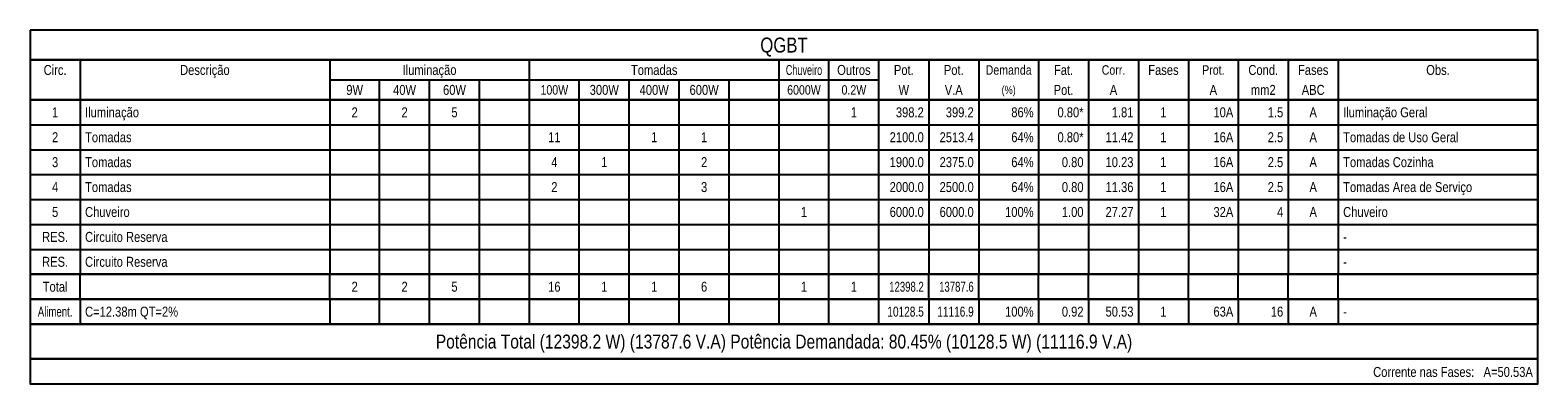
# Model space of a CAD drawing. Extents: x -98 to 248, y -55 to 13.
# Tile 113 of 117: x 193.98 to 209.08, y -23.23 to -19.68. Entities that reach past the tile are written whole.
import ezdxf
from ezdxf.enums import TextEntityAlignment as Align

# ---------------------------------------------------------------- set-up
doc = ezdxf.new("R2010")
doc.units = 0
doc.header["$LTSCALE"] = 0.01
doc.layers.add('QUADRO_CARGAS_LINHA', color=2, linetype='Continuous')
doc.layers.add('QUADRO_CARGAS_TEXTO', color=3, linetype='Continuous')
doc.styles.add('Arial', font='arial.ttf', dxfattribs={"height": 0.1})

msp = doc.modelspace()

# ---------------------------------------------------------------- linework, layer by layer
at = {"layer": 'QUADRO_CARGAS_LINHA'}
for points in [[(193.9802, -19.6764), (193.9802, -19.9764), (209.0802, -19.9764), (209.0802, -19.6764)], [(193.9802, -19.9764), (193.9802, -20.3764), (209.0802, -20.3764), (209.0802, -19.9764)], [(193.9802, -20.3764), (193.9802, -20.6264), (209.0802, -20.6264), (209.0802, -20.3764)], [(193.9802, -22.1264), (193.9802, -22.3764), (209.0802, -22.3764), (209.0802, -22.1264)], [(193.9802, -22.3764), (193.9802, -22.6264), (209.0802, -22.6264), (209.0802, -22.3764)], [(193.9802, -22.6264), (193.9802, -22.9764), (209.0802, -22.9764), (209.0802, -22.6264)], [(193.9802, -22.9764), (193.9802, -23.2264), (209.0802, -23.2264), (209.0802, -22.9764)]]:
    msp.add_lwpolyline(points, close=True, dxfattribs=at)
for points in [[(194.4802, -19.9764), (194.4802, -20.3764)], [(196.9802, -19.9764), (196.9802, -20.3764)], [(196.9802, -20.1764), (198.9802, -20.1764), (198.9802, -19.9764)], [(198.9802, -20.3764), (198.9802, -19.9764)], [(198.9802, -20.1764), (201.4802, -20.1764), (201.4802, -19.9764)], [(201.4802, -20.3764), (201.4802, -19.9764)], [(201.4802, -20.1764), (201.9802, -20.1764), (201.9802, -19.9764)], [(201.9802, -20.1764), (202.4802, -20.1764), (202.4802, -19.9764)], [(202.9802, -19.9764), (202.9802, -20.3764)], [(203.4802, -19.9764), (203.4802, -20.3764)], [(204.0802, -19.9764), (204.0802, -20.3764)], [(204.5802, -19.9764), (204.5802, -20.3764)], [(205.0802, -19.9764), (205.0802, -20.3764)], [(205.5802, -19.9764), (205.5802, -20.3764)], [(206.0802, -19.9764), (206.0802, -20.3764)], [(206.5802, -19.9764), (206.5802, -20.3764)], [(207.0802, -19.9764), (207.0802, -20.3764)], [(209.0802, -19.9764), (209.0802, -20.3764)], [(197.4802, -20.3764), (197.4802, -20.1764)], [(197.9802, -20.3764), (197.9802, -20.1764)], [(198.4802, -20.3764), (198.4802, -20.1764)], [(199.4802, -20.3764), (199.4802, -20.1764)], [(199.9802, -20.3764), (199.9802, -20.1764)], [(200.4802, -20.3764), (200.4802, -20.1764)], [(200.9802, -20.3764), (200.9802, -20.1764)], [(201.9802, -20.3764), (201.9802, -20.1764)], [(202.4802, -20.3764), (202.4802, -20.1764)], [(194.4802, -20.3764), (194.4802, -20.6264)], [(196.9802, -20.3764), (196.9802, -20.6264)], [(197.4802, -20.6264), (197.4802, -20.3764)], [(197.9802, -20.6264), (197.9802, -20.3764)], [(198.4802, -20.6264), (198.4802, -20.3764)], [(198.9802, -20.6264), (198.9802, -20.3764)], [(199.4802, -20.6264), (199.4802, -20.3764)], [(199.9802, -20.6264), (199.9802, -20.3764)], [(200.4802, -20.6264), (200.4802, -20.3764)], [(200.9802, -20.6264), (200.9802, -20.3764)], [(201.4802, -20.6264), (201.4802, -20.3764)], [(201.9802, -20.6264), (201.9802, -20.3764)], [(202.4802, -20.6264), (202.4802, -20.3764)], [(202.9802, -20.3764), (202.9802, -20.6264)], [(203.4802, -20.3764), (203.4802, -20.6264)], [(204.0802, -20.3764), (204.0802, -20.6264)], [(204.5802, -20.3764), (204.5802, -20.6264)], [(205.0802, -20.3764), (205.0802, -20.6264)], [(205.5802, -20.3764), (205.5802, -20.6264)], [(206.0802, -20.3764), (206.0802, -20.6264)], [(206.5802, -20.3764), (206.5802, -20.6264)], [(207.0802, -20.3764), (207.0802, -20.6264)], [(209.0802, -20.3764), (209.0802, -20.6264)], [(193.9802, -20.6264), (193.9802, -20.8764), (209.0802, -20.8764), (209.0802, -20.6264)], [(194.4802, -20.6264), (194.4802, -20.8764)], [(196.9802, -20.6264), (196.9802, -20.8764)], [(197.4802, -20.8764), (197.4802, -20.6264)], [(197.9802, -20.8764), (197.9802, -20.6264)], [(198.4802, -20.8764), (198.4802, -20.6264)], [(198.9802, -20.8764), (198.9802, -20.6264)], [(199.4802, -20.8764), (199.4802, -20.6264)], [(199.9802, -20.8764), (199.9802, -20.6264)], [(200.4802, -20.8764), (200.4802, -20.6264)], [(200.9802, -20.8764), (200.9802, -20.6264)], [(201.4802, -20.8764), (201.4802, -20.6264)], [(201.9802, -20.8764), (201.9802, -20.6264)], [(202.4802, -20.8764), (202.4802, -20.6264)], [(202.9802, -20.6264), (202.9802, -20.8764)], [(203.4802, -20.6264), (203.4802, -20.8764)], [(204.0802, -20.6264), (204.0802, -20.8764)], [(204.5802, -20.6264), (204.5802, -20.8764)], [(205.0802, -20.6264), (205.0802, -20.8764)], [(205.5802, -20.6264), (205.5802, -20.8764)], [(206.0802, -20.6264), (206.0802, -20.8764)], [(206.5802, -20.6264), (206.5802, -20.8764)], [(207.0802, -20.6264), (207.0802, -20.8764)], [(209.0802, -20.6264), (209.0802, -20.8764)], [(193.9802, -20.8764), (193.9802, -21.1264), (209.0802, -21.1264), (209.0802, -20.8764)], [(194.4802, -20.8764), (194.4802, -21.1264)], [(196.9802, -20.8764), (196.9802, -21.1264)], [(197.4802, -21.1264), (197.4802, -20.8764)], [(197.9802, -21.1264), (197.9802, -20.8764)], [(198.4802, -21.1264), (198.4802, -20.8764)], [(198.9802, -21.1264), (198.9802, -20.8764)], [(199.4802, -21.1264), (199.4802, -20.8764)], [(199.9802, -21.1264), (199.9802, -20.8764)], [(200.4802, -21.1264), (200.4802, -20.8764)], [(200.9802, -21.1264), (200.9802, -20.8764)], [(201.4802, -21.1264), (201.4802, -20.8764)], [(201.9802, -21.1264), (201.9802, -20.8764)], [(202.4802, -21.1264), (202.4802, -20.8764)], [(202.9802, -20.8764), (202.9802, -21.1264)], [(203.4802, -20.8764), (203.4802, -21.1264)], [(204.0802, -20.8764), (204.0802, -21.1264)], [(204.5802, -20.8764), (204.5802, -21.1264)], [(205.0802, -20.8764), (205.0802, -21.1264)], [(205.5802, -20.8764), (205.5802, -21.1264)], [(206.0802, -20.8764), (206.0802, -21.1264)], [(206.5802, -20.8764), (206.5802, -21.1264)], [(207.0802, -20.8764), (207.0802, -21.1264)], [(209.0802, -20.8764), (209.0802, -21.1264)], [(193.9802, -21.1264), (193.9802, -21.3764), (209.0802, -21.3764), (209.0802, -21.1264)], [(194.4802, -21.1264), (194.4802, -21.3764)], [(196.9802, -21.1264), (196.9802, -21.3764)], [(197.4802, -21.3764), (197.4802, -21.1264)], [(197.9802, -21.3764), (197.9802, -21.1264)], [(198.4802, -21.3764), (198.4802, -21.1264)], [(198.9802, -21.3764), (198.9802, -21.1264)], [(199.4802, -21.3764), (199.4802, -21.1264)], [(199.9802, -21.3764), (199.9802, -21.1264)], [(200.4802, -21.3764), (200.4802, -21.1264)], [(200.9802, -21.3764), (200.9802, -21.1264)], [(201.4802, -21.3764), (201.4802, -21.1264)], [(201.9802, -21.3764), (201.9802, -21.1264)], [(202.4802, -21.3764), (202.4802, -21.1264)], [(202.9802, -21.1264), (202.9802, -21.3764)], [(203.4802, -21.1264), (203.4802, -21.3764)], [(204.0802, -21.1264), (204.0802, -21.3764)], [(204.5802, -21.1264), (204.5802, -21.3764)], [(205.0802, -21.1264), (205.0802, -21.3764)], [(205.5802, -21.1264), (205.5802, -21.3764)], [(206.0802, -21.1264), (206.0802, -21.3764)], [(206.5802, -21.1264), (206.5802, -21.3764)], [(207.0802, -21.1264), (207.0802, -21.3764)], [(209.0802, -21.1264), (209.0802, -21.3764)], [(193.9802, -21.3764), (193.9802, -21.6264), (209.0802, -21.6264), (209.0802, -21.3764)], [(194.4802, -21.3764), (194.4802, -21.6264)], [(196.9802, -21.3764), (196.9802, -21.6264)], [(197.4802, -21.6264), (197.4802, -21.3764)], [(197.9802, -21.6264), (197.9802, -21.3764)], [(198.4802, -21.6264), (198.4802, -21.3764)], [(198.9802, -21.6264), (198.9802, -21.3764)], [(199.4802, -21.6264), (199.4802, -21.3764)], [(199.9802, -21.6264), (199.9802, -21.3764)], [(200.4802, -21.6264), (200.4802, -21.3764)], [(200.9802, -21.6264), (200.9802, -21.3764)], [(201.4802, -21.6264), (201.4802, -21.3764)], [(201.9802, -21.6264), (201.9802, -21.3764)], [(202.4802, -21.6264), (202.4802, -21.3764)], [(202.9802, -21.3764), (202.9802, -21.6264)], [(203.4802, -21.3764), (203.4802, -21.6264)], [(204.0802, -21.3764), (204.0802, -21.6264)], [(204.5802, -21.3764), (204.5802, -21.6264)], [(205.0802, -21.3764), (205.0802, -21.6264)], [(205.5802, -21.3764), (205.5802, -21.6264)], [(206.0802, -21.3764), (206.0802, -21.6264)], [(206.5802, -21.3764), (206.5802, -21.6264)], [(207.0802, -21.3764), (207.0802, -21.6264)], [(209.0802, -21.3764), (209.0802, -21.6264)], [(193.9802, -21.6264), (193.9802, -21.8764), (209.0802, -21.8764), (209.0802, -21.6264)], [(194.4802, -21.6264), (194.4802, -21.8764)], [(196.9802, -21.6264), (196.9802, -21.8764)], [(197.4802, -21.8764), (197.4802, -21.6264)], [(197.9802, -21.8764), (197.9802, -21.6264)], [(198.4802, -21.8764), (198.4802, -21.6264)], [(198.9802, -21.8764), (198.9802, -21.6264)], [(199.4802, -21.8764), (199.4802, -21.6264)], [(199.9802, -21.8764), (199.9802, -21.6264)], [(200.4802, -21.8764), (200.4802, -21.6264)], [(200.9802, -21.8764), (200.9802, -21.6264)], [(201.4802, -21.8764), (201.4802, -21.6264)], [(201.9802, -21.8764), (201.9802, -21.6264)], [(202.4802, -21.8764), (202.4802, -21.6264)], [(202.9802, -21.6264), (202.9802, -21.8764)], [(203.4802, -21.6264), (203.4802, -21.8764)], [(204.0802, -21.6264), (204.0802, -21.8764)], [(204.5802, -21.6264), (204.5802, -21.8764)], [(205.0802, -21.6264), (205.0802, -21.8764)], [(205.5802, -21.6264), (205.5802, -21.8764)], [(206.0802, -21.6264), (206.0802, -21.8764)], [(206.5802, -21.6264), (206.5802, -21.8764)], [(207.0802, -21.6264), (207.0802, -21.8764)], [(209.0802, -21.6264), (209.0802, -21.8764)], [(193.9802, -21.8764), (193.9802, -22.1264), (209.0802, -22.1264), (209.0802, -21.8764)], [(194.4802, -21.8764), (194.4802, -22.1264)], [(196.9802, -21.8764), (196.9802, -22.1264)], [(197.4802, -22.1264), (197.4802, -21.8764)], [(197.9802, -22.1264), (197.9802, -21.8764)], [(198.4802, -22.1264), (198.4802, -21.8764)], [(198.9802, -22.1264), (198.9802, -21.8764)], [(199.4802, -22.1264), (199.4802, -21.8764)], [(199.9802, -22.1264), (199.9802, -21.8764)], [(200.4802, -22.1264), (200.4802, -21.8764)], [(200.9802, -22.1264), (200.9802, -21.8764)], [(201.4802, -22.1264), (201.4802, -21.8764)], [(201.9802, -22.1264), (201.9802, -21.8764)], [(202.4802, -22.1264), (202.4802, -21.8764)], [(202.9802, -21.8764), (202.9802, -22.1264)], [(203.4802, -21.8764), (203.4802, -22.1264)], [(204.0802, -21.8764), (204.0802, -22.1264)], [(204.5802, -21.8764), (204.5802, -22.1264)], [(205.0802, -21.8764), (205.0802, -22.1264)], [(205.5802, -21.8764), (205.5802, -22.1264)], [(206.0802, -21.8764), (206.0802, -22.1264)], [(206.5802, -21.8764), (206.5802, -22.1264)], [(207.0802, -21.8764), (207.0802, -22.1264)], [(209.0802, -21.8764), (209.0802, -22.1264)], [(194.4802, -22.3764), (194.4802, -22.1264)], [(196.9802, -22.3764), (196.9802, -22.1264)], [(197.4802, -22.3764), (197.4802, -22.1264)], [(197.9802, -22.3764), (197.9802, -22.1264)], [(198.4802, -22.3764), (198.4802, -22.1264)], [(198.9802, -22.3764), (198.9802, -22.1264)], [(199.4802, -22.3764), (199.4802, -22.1264)], [(199.9802, -22.3764), (199.9802, -22.1264)], [(200.4802, -22.3764), (200.4802, -22.1264)], [(200.9802, -22.3764), (200.9802, -22.1264)], [(201.4802, -22.3764), (201.4802, -22.1264)], [(201.9802, -22.3764), (201.9802, -22.1264)], [(202.4802, -22.3764), (202.4802, -22.1264)], [(202.9802, -22.3764), (202.9802, -22.1264)], [(203.4802, -22.3764), (203.4802, -22.1264)], [(204.0802, -22.3764), (204.0802, -22.1264)], [(204.5802, -22.3764), (204.5802, -22.1264)], [(205.0802, -22.3764), (205.0802, -22.1264)], [(205.5802, -22.3764), (205.5802, -22.1264)], [(206.0802, -22.3764), (206.0802, -22.1264)], [(206.5802, -22.3764), (206.5802, -22.1264)], [(207.0802, -22.3764), (207.0802, -22.1264)], [(209.0802, -22.3764), (209.0802, -22.1264)], [(194.4802, -22.3764), (194.4802, -22.6264)], [(196.9802, -22.3764), (196.9802, -22.6264)], [(197.4802, -22.6264), (197.4802, -22.3764)], [(197.9802, -22.6264), (197.9802, -22.3764)], [(198.4802, -22.6264), (198.4802, -22.3764)], [(198.9802, -22.6264), (198.9802, -22.3764)], [(199.4802, -22.6264), (199.4802, -22.3764)], [(199.9802, -22.6264), (199.9802, -22.3764)], [(200.4802, -22.6264), (200.4802, -22.3764)], [(200.9802, -22.6264), (200.9802, -22.3764)], [(201.4802, -22.6264), (201.4802, -22.3764)], [(201.9802, -22.6264), (201.9802, -22.3764)], [(202.4802, -22.6264), (202.4802, -22.3764)], [(202.9802, -22.3764), (202.9802, -22.6264)], [(203.4802, -22.3764), (203.4802, -22.6264)], [(204.0802, -22.3764), (204.0802, -22.6264)], [(204.5802, -22.3764), (204.5802, -22.6264)], [(205.0802, -22.3764), (205.0802, -22.6264)], [(205.5802, -22.3764), (205.5802, -22.6264)], [(206.0802, -22.3764), (206.0802, -22.6264)], [(206.5802, -22.3764), (206.5802, -22.6264)], [(207.0802, -22.3764), (207.0802, -22.6264)], [(209.0802, -22.3764), (209.0802, -22.6264)]]:
    msp.add_lwpolyline(points, dxfattribs=at)

# ---------------------------------------------------------------- texts
at = {"layer": 'QUADRO_CARGAS_TEXTO', "style": 'Arial'}
for s, height, width, p in [('QGBT', 0.15, 0.8, (201.5302, -19.8264)), ('Circ.', 0.1, 0.8, (194.2302, -20.0764)), ('Descrição', 0.1, 0.8, (195.7302, -20.0764)), ('Iluminação', 0.1, 0.8, (197.9802, -20.0764)), ('Tomadas', 0.1, 0.8, (200.2302, -20.0764)), ('Chuveiro', 0.1, 0.651605, (201.7302, -20.0764)), ('Outros', 0.1, 0.8, (202.2302, -20.0764)), ('Pot.', 0.1, 0.8, (202.7302, -20.0764)), ('Pot.', 0.1, 0.8, (203.2302, -20.0764)), ('Demanda', 0.095, 0.8, (203.7802, -20.0764)), ('Fat.', 0.1, 0.8, (204.3302, -20.0764)), ('Corr.', 0.095, 0.8, (204.8302, -20.0764)), ('Fases', 0.1, 0.8, (205.3302, -20.0764)), ('Prot.', 0.095, 0.8, (205.8302, -20.0764)), ('Cond.', 0.1, 0.8, (206.3302, -20.0764)), ('Fases', 0.1, 0.8, (206.8302, -20.0764)), ('Obs.', 0.1, 0.8, (208.0802, -20.0764)), ('9W', 0.1, 0.8, (197.2302, -20.2764)), ('40W', 0.1, 0.8, (197.7302, -20.2764)), ('60W', 0.1, 0.8, (198.2302, -20.2764)), ('100W', 0.095, 0.8, (199.2302, -20.2764)), ('300W', 0.1, 0.8, (199.7302, -20.2764)), ('400W', 0.1, 0.8, (200.2302, -20.2764)), ('600W', 0.1, 0.8, (200.7302, -20.2764)), ('6000W', 0.095, 0.8, (201.7302, -20.2764)), ('0.2W', 0.095, 0.8, (202.2302, -20.2764)), ('W', 0.1, 0.8, (202.7302, -20.2764)), ('V.A', 0.1, 0.8, (203.2302, -20.2764)), ('(%)', 0.08145, 0.8, (203.7802, -20.2764)), ('Pot.', 0.1, 0.8, (204.3302, -20.2764)), ('A', 0.1, 0.8, (204.8302, -20.2764)), ('A', 0.1, 0.8, (205.8302, -20.2764)), ('mm2', 0.1, 0.8, (206.3302, -20.2764)), ('ABC', 0.1, 0.8, (206.8302, -20.2764)), ('1', 0.1, 0.8, (194.2302, -20.5014)), ('2', 0.1, 0.8, (197.2302, -20.5014)), ('2', 0.1, 0.8, (197.7302, -20.5014)), ('5', 0.1, 0.8, (198.2302, -20.5014)), ('1', 0.1, 0.8, (202.2302, -20.5014)), ('1', 0.1, 0.8, (205.3302, -20.5014)), ('A', 0.1, 0.8, (206.8302, -20.5014)), ('2', 0.1, 0.8, (194.2302, -20.7514)), ('11', 0.1, 0.8, (199.2302, -20.7514)), ('1', 0.1, 0.8, (200.2302, -20.7514)), ('1', 0.1, 0.8, (200.7302, -20.7514)), ('1', 0.1, 0.8, (205.3302, -20.7514)), ('A', 0.1, 0.8, (206.8302, -20.7514)), ('3', 0.1, 0.8, (194.2302, -21.0014)), ('4', 0.1, 0.8, (199.2302, -21.0014)), ('1', 0.1, 0.8, (199.7302, -21.0014)), ('2', 0.1, 0.8, (200.7302, -21.0014)), ('1', 0.1, 0.8, (205.3302, -21.0014)), ('A', 0.1, 0.8, (206.8302, -21.0014)), ('4', 0.1, 0.8, (194.2302, -21.2514)), ('2', 0.1, 0.8, (199.2302, -21.2514)), ('3', 0.1, 0.8, (200.7302, -21.2514)), ('1', 0.1, 0.8, (205.3302, -21.2514)), ('A', 0.1, 0.8, (206.8302, -21.2514)), ('5', 0.1, 0.8, (194.2302, -21.5014)), ('1', 0.1, 0.8, (201.7302, -21.5014)), ('1', 0.1, 0.8, (205.3302, -21.5014)), ('A', 0.1, 0.8, (206.8302, -21.5014)), ('RES.', 0.1, 0.8, (194.2302, -21.7514)), ('RES.', 0.1, 0.8, (194.2302, -22.0014)), ('Total', 0.1, 0.8, (194.2302, -22.2514)), ('2', 0.1, 0.8, (197.2302, -22.2514)), ('2', 0.1, 0.8, (197.7302, -22.2514)), ('5', 0.1, 0.8, (198.2302, -22.2514)), ('16', 0.1, 0.8, (199.2302, -22.2514)), ('1', 0.1, 0.8, (199.7302, -22.2514)), ('1', 0.1, 0.8, (200.2302, -22.2514)), ('6', 0.1, 0.8, (200.7302, -22.2514)), ('1', 0.1, 0.8, (201.7302, -22.2514)), ('1', 0.1, 0.8, (202.2302, -22.2514)), ('Aliment.', 0.1, 0.6859, (194.2302, -22.5014)), ('1', 0.1, 0.8, (205.3302, -22.5014)), ('A', 0.1, 0.8, (206.8302, -22.5014)), ('Potência Total (12398.2 W) (13787.6 V.A) Potência Demandada: 80.45%%% (10128.5 W) (11116.9 V.A)', 0.139667, 0.8, (201.5302, -22.8014))]:
    msp.add_text(s, height=height, dxfattribs=dict(at, width=width)).set_placement(p, align=Align.MIDDLE_CENTER)
at = {"layer": 'QUADRO_CARGAS_TEXTO', "style": 'Arial', "width": 0.8}
for s, p in [('Iluminação', (194.5302, -20.5014)), ('Iluminação Geral', (207.1302, -20.5014)), ('Tomadas', (194.5302, -20.7514)), ('Tomadas de Uso Geral', (207.1302, -20.7514)), ('Tomadas', (194.5302, -21.0014)), ('Tomadas Cozinha', (207.1302, -21.0014)), ('Tomadas', (194.5302, -21.2514)), ('Tomadas Area de Serviço', (207.1302, -21.2514)), ('Chuveiro', (194.5302, -21.5014)), ('Chuveiro', (207.1302, -21.5014)), ('Circuito Reserva', (194.5302, -21.7514)), ('-', (207.1302, -21.7514)), ('Circuito Reserva', (194.5302, -22.0014)), ('-', (207.1302, -22.0014)), ('C=12.38m QT=2%', (194.5302, -22.5014)), ('-', (207.1302, -22.5014))]:
    msp.add_text(s, height=0.1, dxfattribs=at).set_placement(p, align=Align.MIDDLE_LEFT)
at = {"layer": 'QUADRO_CARGAS_TEXTO', "style": 'Arial'}
for s, width, p in [('398.2', 0.8, (202.9302, -20.5014)), ('399.2', 0.8, (203.4302, -20.5014)), ('86%', 0.8, (204.0302, -20.5014)), ('0.80*', 0.8, (204.5302, -20.5014)), ('1.81', 0.8, (205.0302, -20.5014)), ('10A', 0.8, (206.0302, -20.5014)), ('1.5', 0.8, (206.5302, -20.5014)), ('2100.0', 0.8, (202.9302, -20.7514)), ('2513.4', 0.8, (203.4302, -20.7514)), ('64%', 0.8, (204.0302, -20.7514)), ('0.80*', 0.8, (204.5302, -20.7514)), ('11.42', 0.8, (205.0302, -20.7514)), ('16A', 0.8, (206.0302, -20.7514)), ('2.5', 0.8, (206.5302, -20.7514)), ('1900.0', 0.8, (202.9302, -21.0014)), ('2375.0', 0.8, (203.4302, -21.0014)), ('64%', 0.8, (204.0302, -21.0014)), ('0.80', 0.8, (204.5302, -21.0014)), ('10.23', 0.8, (205.0302, -21.0014)), ('16A', 0.8, (206.0302, -21.0014)), ('2.5', 0.8, (206.5302, -21.0014)), ('2000.0', 0.8, (202.9302, -21.2514)), ('2500.0', 0.8, (203.4302, -21.2514)), ('64%', 0.8, (204.0302, -21.2514)), ('0.80', 0.8, (204.5302, -21.2514)), ('11.36', 0.8, (205.0302, -21.2514)), ('16A', 0.8, (206.0302, -21.2514)), ('2.5', 0.8, (206.5302, -21.2514)), ('6000.0', 0.8, (202.9302, -21.5014)), ('6000.0', 0.8, (203.4302, -21.5014)), ('100%', 0.8, (204.0302, -21.5014)), ('1.00', 0.8, (204.5302, -21.5014)), ('27.27', 0.8, (205.0302, -21.5014)), ('32A', 0.8, (206.0302, -21.5014)), ('4', 0.8, (206.5302, -21.5014)), ('12398.2', 0.6859, (202.9302, -22.2514)), ('13787.6', 0.6859, (203.4302, -22.2514)), ('10128.5', 0.722, (202.9302, -22.5014)), ('11116.9', 0.722, (203.4302, -22.5014)), ('100%', 0.8, (204.0302, -22.5014)), ('0.92', 0.8, (204.5302, -22.5014)), ('50.53', 0.8, (205.0302, -22.5014)), ('63A', 0.8, (206.0302, -22.5014)), ('16', 0.8, (206.5302, -22.5014))]:
    msp.add_text(s, height=0.1, dxfattribs=dict(at, width=width)).set_placement(p, align=Align.MIDDLE_RIGHT)
at = {"layer": 'QUADRO_CARGAS_TEXTO', "style": 'Arial', "width": 0.8}
msp.add_text('Corrente nas Fases:   A=50.53A', height=0.1, dxfattribs=at).set_placement((209.0302, -23.1864), align=Align.BOTTOM_RIGHT)

doc.saveas('drawing.dxf')
